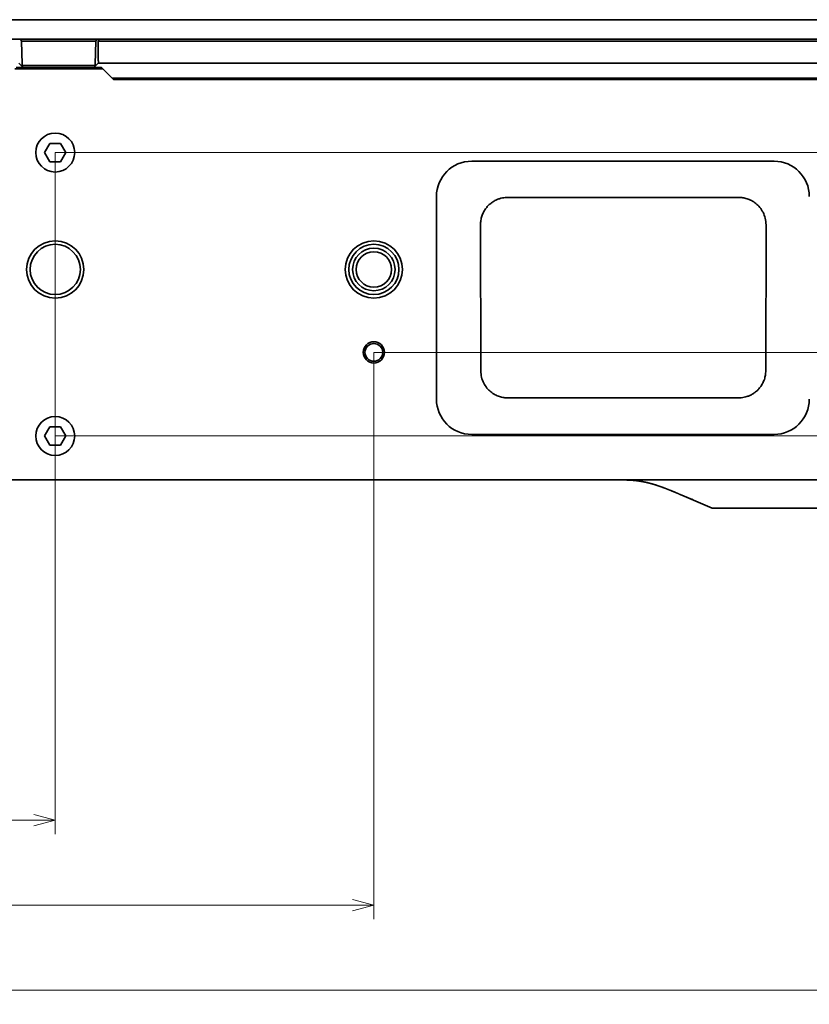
# Model space of a CAD drawing. Header units: millimetres. Extents: x 31 to 1647, y 187 to 975.
# Tile 29 of 151: x 646 to 757, y 187 to 326. Entities that reach past the tile are written whole.
import ezdxf

# ---------------------------------------------------------------- set-up
doc = ezdxf.new("R2010")
doc.units = ezdxf.units.MM
doc.layers.add('1', color=7, linetype='Continuous', true_color=0xffffff)
doc.styles.add('kanji2', font='simplex.shx', dxfattribs={"bigfont": 'bigfont.shx'})
doc.dimstyles.get("Standard").update_dxf_attribs({"dimtxt": 0.18, "dimasz": 0.18, "dimexe": 0.18, "dimexo": 0.0625, "dimgap": 0.09, "dimtad": 0, "dimtih": 1, "dimtoh": 1, "dimdec": 4, "dimzin": 0, "dimdsep": 46, "dimtxsty": 'Standard', "dimcen": 0.09, "dimadec": 0, "dimazin": 0, "dimtfac": 1, "dimtdec": 4, "dimtofl": 0, "dimtmove": 0, "dimatfit": 3, "dimfxl": 1, "dimtolj": 1, "dimtzin": 0, "dimarcsym": 0})

# ---------------------------------------------------------------- blocks, each defined once
blk = doc.blocks.new('_U6')
at = {"layer": '1', "color": 146, "lineweight": 13}
for p, q in [((301.947088, 278.659098), (301.947088, 198.655289)), ((695.947088, 278.659098), (695.947088, 198.655289)), ((301.947088, 200.655289), (304.947085, 201.459137)), ((695.947088, 200.655289), (301.947088, 200.655289)), ((301.947088, 200.655289), (304.947091, 199.851442)), ((695.947088, 200.655289), (692.947085, 201.459137)), ((695.947088, 200.655289), (692.947091, 199.851442))]:
    blk.add_line(p, q, dxfattribs=at)
at = {"layer": '1', "color": 146, "linetype": 'Continuous', "lineweight": 13, "insert": (495.243879, 200.421782), "char_height": 3, "attachment_point": 7, "line_spacing_factor": 0.63253, "style": 'kanji2'}
blk.add_mtext('\\W0.8639;394', dxfattribs=at)
blk = doc.blocks.new('_Open')
at = {"color": 0, "linetype": 'ByBlock', "lineweight": -2}
for p, q in [((-1, 0.166667), (0, 0)), ((-1, -0.166667), (0, 0)), ((0, 0), (-1, 0))]:
    blk.add_line(p, q, dxfattribs=at)
blk = doc.blocks.new('_U10')
at = {"layer": '1', "color": 146, "lineweight": 13}
for p, q in [((202.947088, 278.659098), (202.947088, 186.655289)), ((794.947088, 278.659098), (794.947088, 186.655289)), ((202.947088, 188.655289), (205.947085, 189.459137)), ((794.947088, 188.655289), (791.947085, 189.459137)), ((794.947088, 188.655289), (202.947088, 188.655289)), ((202.947088, 188.655289), (205.947091, 187.851442)), ((794.947088, 188.655289), (791.947091, 187.851442))]:
    blk.add_line(p, q, dxfattribs=at)
at = {"layer": '1', "color": 146, "linetype": 'Continuous', "lineweight": 13, "insert": (495.243879, 188.421782), "char_height": 3, "attachment_point": 7, "line_spacing_factor": 0.63253, "style": 'kanji2'}
blk.add_mtext('\\W0.8720;592', dxfattribs=at)
blk = doc.blocks.new('_U12')
at = {"layer": '1', "color": 146, "lineweight": 13}
for p, q in [((346.947088, 306.859098), (346.947088, 210.655289)), ((650.947088, 306.859098), (650.947088, 210.655289)), ((346.947088, 212.655289), (349.947085, 213.459137)), ((650.947088, 212.655289), (346.947088, 212.655289)), ((346.947088, 212.655289), (349.947091, 211.851442)), ((650.947088, 212.655289), (647.947085, 213.459137)), ((650.947088, 212.655289), (647.947091, 211.851442))]:
    blk.add_line(p, q, dxfattribs=at)
at = {"layer": '1', "color": 146, "linetype": 'Continuous', "lineweight": 13, "insert": (495.243879, 212.421782), "char_height": 3, "attachment_point": 7, "line_spacing_factor": 0.63253, "style": 'kanji2'}
blk.add_mtext('\\W0.8639;304', dxfattribs=at)
blk = doc.blocks.new('_U19')
at = {"layer": '1', "color": 146, "lineweight": 13}
for p, q in [((650.947088, 266.859098), (830.811008, 266.859098)), ((828.811008, 266.859098), (828.007161, 263.859095)), ((828.811008, 266.859098), (828.811008, 225.915685)), ((828.811008, 266.859098), (829.614856, 263.859101)), ((828.811008, 256.659098), (828.007161, 259.659095)), ((828.811008, 256.659098), (829.614856, 259.659101)), ((797.624191, 256.659098), (830.811008, 256.659098))]:
    blk.add_line(p, q, dxfattribs=at)
at = {"layer": '1', "color": 146, "linetype": 'Continuous', "lineweight": 13, "insert": (829.338516, 226.050685), "char_height": 3, "attachment_point": 7, "rotation": 90, "line_spacing_factor": 0.63253, "style": 'kanji2'}
blk.add_mtext('\\W0.9412;10.2', dxfattribs=at)
blk = doc.blocks.new('_U20')
at = {"layer": '1', "color": 146, "lineweight": 13}
for p, q in [((803.867088, 325.609098), (842.811008, 325.609098)), ((840.811008, 325.609098), (840.007161, 322.609095)), ((840.811008, 278.659098), (840.811008, 325.609098)), ((840.811008, 325.609098), (841.614856, 322.609101)), ((840.811008, 278.659098), (840.007161, 281.659095)), ((840.811008, 278.659098), (841.614856, 281.659101)), ((695.947088, 278.659098), (842.811008, 278.659098))]:
    blk.add_line(p, q, dxfattribs=at)
at = {"layer": '1', "color": 146, "linetype": 'Continuous', "lineweight": 13, "insert": (841.338516, 299.744292), "char_height": 3, "attachment_point": 7, "rotation": 90, "line_spacing_factor": 0.63253, "style": 'kanji2'}
blk.add_mtext('\\W0.8745;47', dxfattribs=at)
blk = doc.blocks.new('_U24')
at = {"layer": '1', "color": 146, "lineweight": 13}
for p, q in [((650.947088, 306.859098), (830.811008, 306.859098)), ((828.811008, 306.859098), (828.007161, 303.859095)), ((828.811008, 266.859098), (828.811008, 306.859098)), ((828.811008, 306.859098), (829.614856, 303.859101)), ((828.811008, 266.859098), (828.007161, 269.859095)), ((828.811008, 266.859098), (829.614856, 269.859101)), ((650.947088, 266.859098), (830.811008, 266.859098))]:
    blk.add_line(p, q, dxfattribs=at)
at = {"layer": '1', "color": 146, "linetype": 'Continuous', "lineweight": 13, "insert": (829.338516, 288.725491), "char_height": 3, "attachment_point": 7, "rotation": 90, "line_spacing_factor": 0.63253, "style": 'kanji2'}
blk.add_mtext('\\W0.8745;40', dxfattribs=at)

msp = doc.modelspace()

# ---------------------------------------------------------------- linework, layer by layer
at = {"layer": '1', "color": 18, "linetype": 'Continuous', "lineweight": 35}
for p, q in [((803.8671, 325.6091), (498.9471, 325.6091)), ((803.8671, 322.8591), (194.0271, 322.8591)), ((646.1849, 322.5591), (646.0273, 322.8591)), ((656.6692, 322.5591), (646.1849, 322.5591)), ((646.1849, 322.5591), (646.2699, 319.3142)), ((656.5843, 319.3142), (656.6692, 322.5591)), ((656.8269, 322.8591), (656.6692, 322.5591)), ((657.0271, 322.5595), (657.1769, 322.8591)), ((794.6571, 322.5595), (657.0271, 322.5595)), ((657.0271, 322.5595), (657.0271, 319.9329)), ((657.6771, 318.6591), (645.2271, 318.6591)), ((645.4271, 318.8591), (657.4771, 318.8591)), ((646.3866, 318.8996), (645.8271, 319.4591)), ((646.2917, 319.1591), (656.5624, 319.1591)), ((646.4271, 318.8591), (646.3866, 318.8996)), ((656.4676, 318.8996), (656.4271, 318.8591)), ((657.0271, 319.4591), (656.4676, 318.8996)), ((794.6629, 319.4591), (657.0271, 319.4591)), ((657.4771, 318.8591), (657.6771, 318.6591)), ((657.6771, 318.6591), (659.1671, 317.1691)), ((792.4071, 317.3591), (658.9771, 317.3591)), ((659.1671, 317.1691), (792.2171, 317.1691)), ((650.1965, 308.1591), (649.446, 306.8591)), ((651.6976, 308.1591), (650.1965, 308.1591)), ((652.4482, 306.8591), (651.6976, 308.1591)), ((649.446, 306.8591), (650.1965, 305.5591)), ((651.6976, 305.5591), (652.4482, 306.8591)), ((650.1965, 305.5591), (651.6976, 305.5591)), ((752.4696, 305.6383), (709.7655, 305.6383)), ((704.7863, 300.6591), (704.7863, 272.0591)), ((714.8696, 300.5298), (747.4696, 300.5298)), ((711.0443, 276.0591), (711.0065, 296.6591)), ((751.3327, 296.6591), (751.295, 276.0591)), ((747.4696, 272.2412), (714.8696, 272.2412)), ((650.1965, 268.1591), (649.446, 266.8591)), ((649.446, 266.8591), (650.1965, 265.5591)), ((651.6976, 268.1591), (650.1965, 268.1591)), ((652.4482, 266.8591), (651.6976, 268.1591)), ((651.6976, 265.5591), (652.4482, 266.8591)), ((709.7655, 267.0799), (752.4696, 267.0799)), ((650.1965, 265.5591), (651.6976, 265.5591)), ((632.0847, 260.68), (730.0727, 260.68)), ((730.0728, 260.6591), (632.1378, 260.6591)), ((730.0728, 260.6591), (731.0776, 260.6591)), ((732.9317, 260.6524), (803.6142, 260.6524)), ((740.7518, 257.9458), (743.7325, 256.6591)), ((740.7555, 257.9443), (743.7325, 256.6591)), ((743.7325, 256.6591), (744.0364, 256.6591)), ((797.6242, 256.6591), (744.0364, 256.6591))]:
    msp.add_line(p, q, dxfattribs=at)
for centre, radius in [((650.9471, 306.8591), 2.75), ((650.9471, 290.3591), 4.05), ((650.9471, 290.3591), 3.55), ((695.9471, 290.3591), 4.05), ((695.9471, 290.3591), 3.55), ((695.9471, 290.3591), 3), ((695.9471, 290.3591), 2.5), ((695.9471, 278.6591), 1.5), ((695.9471, 278.6591), 1.25), ((650.9471, 266.8591), 2.75)]:
    msp.add_circle(centre, radius, dxfattribs=at)
for centre, start, end in [((709.7655, 300.6591), 90, 180), ((752.4696, 300.6591), 360, 90), ((709.7655, 272.0591), 180, 270), ((752.4696, 272.0591), 270, 360)]:
    msp.add_arc(centre, 4.9792, start, end, dxfattribs=at)
for centre, major_axis, ratio, start_param, end_param in [((657.2771, 319.9591), (0.0174, 0.4999), 0.49886, 1.64053885, 1.97444076), ((646.9439, 319.1908), (0.5241, -0.5241), 0.809567, 3.84786931, 4.07889671), ((646.9547, 319.1801), (0.6619, 0.104), 0.654859, 2.95322483, 3.5867171), ((655.8995, 319.1801), (-0.6619, 0.104), 0.654859, 2.6964682, 3.32996066), ((655.9103, 319.1908), (0.5241, 0.5241), 0.809567, 5.34588143, 5.57690866), ((740.9539, 258.4141), (-0.2021, -0.4682), 0.511037, 6.28227771, 6.98464236)]:
    msp.add_ellipse(centre, major_axis=major_axis, ratio=ratio, start_param=start_param, end_param=end_param, dxfattribs=at)
for points, degree, knots in [([(657.0409, 319.7707), (657.0431, 319.757), (657.0477, 319.7291), (657.052, 319.6887), (657.0546, 319.6493), (657.0552, 319.6115), (657.0541, 319.5762), (657.0512, 319.5448), (657.0449, 319.5102), (657.0372, 319.4805), (657.0293, 319.4622), (657.0278, 319.46), (657.0271, 319.4591)], 3, [0, 0, 0, 0, 0.0768456, 0.15608982, 0.23787854, 0.32234444, 0.40960795, 0.49977825, 0.58595745, 0.7495872, 0.89157519, 1, 1, 1, 1]), ([(711.0065, 296.6591), (711.0161, 296.8703), (711.0349, 297.285), (711.1868, 297.8796), (711.4127, 298.4231), (711.7065, 298.9068), (712.051, 299.3258), (712.4325, 299.678), (712.8376, 299.9638), (713.2547, 300.1859), (713.6734, 300.3486), (714.0852, 300.4563), (714.4832, 300.5188), (714.7434, 300.5262), (714.8696, 300.5298)], 3, [0, 0, 0, 0, 0.10426954, 0.20474755, 0.30142858, 0.39430759, 0.48337991, 0.56864132, 0.65008802, 0.72771664, 0.80152429, 0.87150855, 0.93766756, 1, 1, 1, 1]), ([(747.4696, 300.5298), (747.6619, 300.5214), (748.0638, 300.504), (748.6782, 300.354), (749.3081, 300.0891), (749.9229, 299.6826), (750.485, 299.1273), (750.9443, 298.4227), (751.2694, 297.5836), (751.3112, 296.973), (751.3327, 296.6591)], 3, [0, 0, 0, 0, 0.09497577, 0.19855365, 0.31072515, 0.4314789, 0.5608009, 0.69867466, 0.84508139, 1, 1, 1, 1]), ([(714.8696, 272.2412), (714.6792, 272.2495), (714.2813, 272.2668), (713.6733, 272.4149), (713.0506, 272.6765), (712.4432, 273.0775), (711.8876, 273.625), (711.433, 274.3195), (711.1101, 275.1468), (711.0666, 275.7493), (711.0443, 276.0591)], 3, [0, 0, 0, 0, 0.09525634, 0.19899466, 0.31122248, 0.43194765, 0.56117852, 0.69892416, 0.84519441, 1, 1, 1, 1]), ([(751.295, 276.0591), (751.2848, 275.8507), (751.2647, 275.4414), (751.1131, 274.855), (750.8889, 274.3192), (750.598, 273.8423), (750.2574, 273.4293), (749.8803, 273.0821), (749.48, 272.8002), (749.0679, 272.581), (748.6539, 272.4203), (748.2465, 272.3139), (747.8525, 272.2521), (747.5947, 272.2448), (747.4696, 272.2412)], 3, [0, 0, 0, 0, 0.10419785, 0.20458897, 0.30117778, 0.39396847, 0.48296502, 0.56817122, 0.64959063, 0.72722666, 0.80108255, 0.87116142, 0.93746625, 1, 1, 1, 1]), ([(730.0727, 260.68), (731.039, 260.6804), (731.5022, 260.6753), (731.8546, 260.6715), (732.2169, 260.6635), (732.7161, 260.6525), (732.9315, 260.6524)], 2, [0, 0, 0, 0.5, 0.5, 0.75, 0.75, 1, 1, 1]), ([(730.0728, 260.6591), (730.0728, 260.6591), (730.0728, 260.6639), (730.0727, 260.6756), (730.0727, 260.68)], 3, [0, 0, 0, 0, 0.68282871, 1, 1, 1, 1]), ([(730.0728, 260.6609), (730.1161, 260.661), (730.225, 260.6612), (730.3972, 260.6614), (730.5873, 260.6613), (730.7709, 260.661), (730.9478, 260.6602), (731.115, 260.6589), (731.2728, 260.6571), (731.4213, 260.6546), (731.5639, 260.6516), (731.7005, 260.6478), (731.8337, 260.6434), (731.9631, 260.6381), (732.0886, 260.6321), (732.2074, 260.6256), (732.3196, 260.6185), (732.4252, 260.6112), (732.5226, 260.6037), (732.6119, 260.5962), (732.6935, 260.5888), (732.7694, 260.5815), (732.8397, 260.5744), (732.9054, 260.5674), (732.9664, 260.5606), (733.0225, 260.5541), (733.0724, 260.5481), (733.1162, 260.5427), (733.1538, 260.5379), (733.1844, 260.5339), (733.2084, 260.5308), (733.2264, 260.5284), (733.2392, 260.5267), (733.2486, 260.5254), (733.2581, 260.5241), (733.2727, 260.5221), (733.2944, 260.5191), (733.322, 260.5152), (733.3538, 260.5107), (733.3886, 260.5056), (733.4262, 260.5), (733.4663, 260.4939), (733.521, 260.4855), (733.5909, 260.4743), (733.6772, 260.4598), (733.7484, 260.4474), (733.8015, 260.4379), (733.8331, 260.4321), (733.86, 260.4272), (733.8811, 260.4233), (733.8969, 260.4203), (733.9085, 260.4181), (733.92, 260.4159), (733.9352, 260.413), (733.9568, 260.4089), (733.9856, 260.4033), (734.02, 260.3965), (734.0576, 260.389), (734.0958, 260.3812), (734.151, 260.3699), (734.221, 260.3552), (734.3038, 260.3372), (734.37, 260.3224), (734.4202, 260.3109), (734.4547, 260.303), (734.4837, 260.2962), (734.5061, 260.291), (734.5227, 260.287), (734.5365, 260.2838), (734.5524, 260.28), (734.5735, 260.2749), (734.6005, 260.2684), (734.6315, 260.2608), (734.6647, 260.2527), (734.6984, 260.2443), (734.7541, 260.2303), (734.8319, 260.2105), (734.9308, 260.1845), (735.0279, 260.1584), (735.1045, 260.1373), (735.1601, 260.1217), (735.1943, 260.112), (735.2242, 260.1035), (735.2523, 260.0955), (735.2819, 260.087), (735.3159, 260.0771), (735.3607, 260.064), (735.4154, 260.0478), (735.4787, 260.0289), (735.5437, 260.0092), (735.6101, 259.9888), (735.6677, 259.9709), (735.7156, 259.9558), (735.7519, 259.9443), (735.7848, 259.9339), (735.8134, 259.9247), (735.8377, 259.9169), (735.8576, 259.9105), (735.8726, 259.9056), (735.8841, 259.9019), (735.8949, 259.8984), (735.9082, 259.894), (735.9253, 259.8884), (735.9462, 259.8816), (735.9699, 259.8738), (735.9949, 259.8656), (736.0373, 259.8515), (736.0954, 259.8321), (736.1623, 259.8095), (736.2223, 259.789), (736.2779, 259.7699), (736.3372, 259.7493), (736.4003, 259.7273), (736.4599, 259.7063), (736.5147, 259.6868), (736.5619, 259.6699), (736.6056, 259.6542), (736.6446, 259.6401), (736.6787, 259.6277), (736.7076, 259.6172), (736.7321, 259.6082), (736.7553, 259.5997), (736.7802, 259.5906), (736.8086, 259.5801), (736.84, 259.5685), (736.8889, 259.5503), (736.9562, 259.5252), (737.0434, 259.4923), (737.1363, 259.4571), (737.2337, 259.4197), (737.3339, 259.3809), (737.4364, 259.3409), (737.5412, 259.2996), (737.6472, 259.2576), (737.7406, 259.2202), (737.8199, 259.1883), (737.8852, 259.162), (737.9492, 259.136), (738.004, 259.1137), (738.0483, 259.0957), (738.0811, 259.0823), (738.1073, 259.0715), (738.1278, 259.0631), (738.143, 259.0568), (738.1552, 259.0518), (738.1644, 259.0481), (738.1718, 259.045), (738.1814, 259.0411), (738.1962, 259.035), (738.2178, 259.0261), (738.244, 259.0153), (738.2744, 259.0027), (738.3086, 258.9886), (738.3475, 258.9725), (738.391, 258.9544), (738.4393, 258.9343), (738.495, 258.9111), (738.5587, 258.8845), (738.6308, 258.8543), (738.709, 258.8214), (738.7933, 258.786), (738.8836, 258.7478), (738.978, 258.7078), (739.0762, 258.6661), (739.1781, 258.6228), (739.2853, 258.577), (739.398, 258.5289), (739.5161, 258.4783), (739.6396, 258.4253), (739.7685, 258.3699), (739.9029, 258.3121), (740.0427, 258.2519), (740.1871, 258.1896), (740.3359, 258.1254), (740.4891, 258.0593), (740.6283, 257.9992), (740.7164, 257.9612), (740.7516, 257.9459)], 3, [0, 0, 0, 0, 0.01072838, 0.02696581, 0.04265752, 0.05780588, 0.07241138, 0.08647073, 0.09922459, 0.11149085, 0.12327072, 0.13456647, 0.14538082, 0.15632776, 0.16673967, 0.17661824, 0.18596507, 0.19478189, 0.20307047, 0.21040316, 0.21726914, 0.22366958, 0.22960539, 0.2350773, 0.24037454, 0.24515107, 0.24940729, 0.2531435, 0.25635992, 0.25905672, 0.26100017, 0.26254141, 0.26368049, 0.26429345, 0.26493488, 0.26611384, 0.26802085, 0.27047389, 0.27319391, 0.27616572, 0.27938945, 0.28285525, 0.2864774, 0.29347315, 0.3009292, 0.30884392, 0.31201236, 0.3147702, 0.31711724, 0.3190533, 0.32028608, 0.321265, 0.32210891, 0.32330467, 0.32525537, 0.32777924, 0.33087652, 0.33432894, 0.33770317, 0.34098741, 0.34894096, 0.35631067, 0.36309584, 0.36668768, 0.36978621, 0.37239084, 0.37450131, 0.37583373, 0.37687474, 0.37822287, 0.38013241, 0.38260356, 0.38552896, 0.38856212, 0.39161991, 0.39470233, 0.403757, 0.41291496, 0.42187165, 0.43060135, 0.43420189, 0.43738447, 0.44014889, 0.44255553, 0.4452591, 0.44843817, 0.45209296, 0.4578695, 0.46386036, 0.47000242, 0.47629575, 0.4827404, 0.48642363, 0.48997871, 0.49312537, 0.49585985, 0.498182, 0.50009168, 0.50158881, 0.50249723, 0.50341426, 0.50469588, 0.50634344, 0.50835702, 0.5107268, 0.51318367, 0.51560685, 0.52300302, 0.53006586, 0.53511185, 0.54053234, 0.54633261, 0.55251287, 0.55907336, 0.56389208, 0.56870522, 0.57302636, 0.57683148, 0.58026411, 0.58312997, 0.58542889, 0.58755887, 0.59002644, 0.59286023, 0.59604515, 0.59940461, 0.60750097, 0.6162383, 0.62561704, 0.63547802, 0.64566623, 0.65599123, 0.66663228, 0.67757138, 0.68838028, 0.69519375, 0.7018773, 0.70843087, 0.71484043, 0.71871299, 0.72207683, 0.72493184, 0.72681425, 0.72838345, 0.72963695, 0.73057427, 0.73121037, 0.73192707, 0.73355347, 0.7357912, 0.73864036, 0.74170098, 0.74524916, 0.749285, 0.75380859, 0.75882004, 0.76431949, 0.77118658, 0.77868864, 0.7868259, 0.79559856, 0.80500688, 0.81505107, 0.82510393, 0.83572249, 0.84690693, 0.85865745, 0.87097423, 0.88385745, 0.89730721, 0.91132354, 0.92590646, 0.9410559, 0.95648618, 0.97246271, 0.9889853, 1, 1, 1, 1])]:
    msp.add_open_spline(points, degree=degree, knots=knots, dxfattribs=at)

# ---------------------------------------------------------------- dimensions: what is measured, and where the dimension line sits
at = {"layer": '1', "color": 146, "linetype": 'Continuous', "lineweight": 13}
for base, p1, p2, angle, override, picture, middle in [((840.811008, 278.659098), (803.867088, 325.609098), (695.947088, 278.659098), 90, {"dimtxt": 3, "dimasz": 3, "dimexe": 2, "dimexo": 0, "dimgap": 0.6, "dimtad": 1, "dimtih": 0, "dimtoh": 0, "dimdec": 1, "dimlfac": 1, "dimzin": 8, "dimdsep": 46, "dimlunit": 2, "dimtxsty": 'kanji2', "dimblk1": 'Open', "dimblk2": 'Open', "dimsah": 1, "dimse1": 0, "dimse2": 0, "dimsd1": 0, "dimsd2": 0, "dimclrd": 146, "dimclre": 146, "dimclrt": 146, "dimtol": 0, "dimtm": -0.1, "dimtfac": 0.833333, "dimtdec": 2, "dimtofl": 1, "dimtmove": 0, "dimtzin": 8, "dimlwd": 13, "dimlwe": 13}, '_U20', (840.811008, 302.134098)), ((828.811, 306.8591), (650.9471, 266.8591), (650.9471, 306.8591), 90, {"dimtxt": 3, "dimasz": 3, "dimexe": 2, "dimexo": 0, "dimgap": 0.6, "dimtad": 1, "dimtih": 0, "dimtoh": 0, "dimdec": 3, "dimlfac": 1, "dimzin": 8, "dimdsep": 46, "dimlunit": 2, "dimtxsty": 'kanji2', "dimblk1": 'Open', "dimblk2": 'Open', "dimsah": 1, "dimse1": 0, "dimse2": 0, "dimsd1": 0, "dimsd2": 0, "dimclrd": 146, "dimclre": 146, "dimclrt": 146, "dimtol": 0, "dimtm": -0.1, "dimtfac": 0.833333, "dimtdec": 2, "dimtofl": 1, "dimtmove": 0, "dimtzin": 8, "dimlwd": 13, "dimlwe": 13}, '_U24', (828.811, 291.1153)), ((828.811, 266.8591), (781.6202, 256.6591), (650.9471, 266.8591), 270, {"dimtxt": 3, "dimasz": 3, "dimexe": 2, "dimexo": 0, "dimgap": 0.6, "dimtad": 1, "dimtih": 0, "dimtoh": 0, "dimdec": 1, "dimlfac": 1, "dimzin": 8, "dimdsep": 46, "dimlunit": 2, "dimtxsty": 'kanji2', "dimblk1": 'Open', "dimblk2": 'Open', "dimsah": 1, "dimse1": 0, "dimse2": 0, "dimsd1": 0, "dimsd2": 0, "dimclrd": 146, "dimclre": 146, "dimclrt": 146, "dimtol": 0, "dimtm": -0.1, "dimtfac": 0.833333, "dimtdec": 2, "dimtofl": 1, "dimtmove": 0, "dimtzin": 8, "dimlwd": 13, "dimlwe": 13}, '_U19', (828.811, 231.1153))]:
    dim = msp.add_linear_dim(base=base, p1=p1, p2=p2, angle=angle, dimstyle='Standard', override=override, dxfattribs=at)
    dim.commit()
    dim.dimension.update_dxf_attribs({"geometry": picture, "text_midpoint": middle, "dimtype": 160})
for base, p1, p2, override, picture, middle in [((346.9471, 212.6553), (650.9471, 306.8591), (346.9471, 306.8591), {"dimtxt": 3, "dimasz": 3, "dimexe": 2, "dimexo": 0, "dimgap": 0.6, "dimtad": 1, "dimtih": 1, "dimtoh": 0, "dimdec": 1, "dimlfac": 1, "dimzin": 8, "dimdsep": 46, "dimlunit": 2, "dimtxsty": 'kanji2', "dimblk1": 'Open', "dimblk2": 'Open', "dimsah": 1, "dimse1": 0, "dimse2": 0, "dimsd1": 0, "dimsd2": 0, "dimclrd": 146, "dimclre": 146, "dimclrt": 146, "dimtol": 0, "dimtm": -0.1, "dimtfac": 0.833333, "dimtdec": 2, "dimtofl": 1, "dimtmove": 0, "dimtzin": 8, "dimlwd": 13, "dimlwe": 13}, '_U12', (498.9471, 212.6553)), ((202.9471, 188.6553), (794.9471, 278.6591), (202.9471, 278.6591), {"dimtxt": 3, "dimasz": 3, "dimexe": 2, "dimexo": 0, "dimgap": 0.6, "dimtad": 1, "dimtih": 1, "dimtoh": 0, "dimdec": 1, "dimlfac": 1, "dimzin": 8, "dimdsep": 46, "dimlunit": 2, "dimtxsty": 'kanji2', "dimblk1": 'Open', "dimblk2": 'Open', "dimsah": 1, "dimse1": 0, "dimse2": 0, "dimsd1": 0, "dimsd2": 0, "dimclrd": 146, "dimclre": 146, "dimclrt": 146, "dimtol": 0, "dimtm": -0.1, "dimtfac": 0.833333, "dimtdec": 2, "dimtofl": 1, "dimtmove": 0, "dimtzin": 8, "dimlwd": 13, "dimlwe": 13}, '_U10', (498.9471, 188.6553)), ((301.9471, 200.6553), (695.9471, 278.6591), (301.9471, 278.6591), {"dimtxt": 3, "dimasz": 3, "dimexe": 2, "dimexo": 0, "dimgap": 0.6, "dimtad": 1, "dimtih": 1, "dimtoh": 0, "dimdec": 3, "dimlfac": 1, "dimzin": 8, "dimdsep": 46, "dimlunit": 2, "dimtxsty": 'kanji2', "dimblk1": 'Open', "dimblk2": 'Open', "dimsah": 1, "dimse1": 0, "dimse2": 0, "dimsd1": 0, "dimsd2": 0, "dimclrd": 146, "dimclre": 146, "dimclrt": 146, "dimtol": 0, "dimtm": -0.1, "dimtfac": 0.833333, "dimtdec": 2, "dimtofl": 1, "dimtmove": 0, "dimtzin": 8, "dimlwd": 13, "dimlwe": 13}, '_U6', (498.9471, 200.6553))]:
    dim = msp.add_linear_dim(base=base, p1=p1, p2=p2, dimstyle='Standard', override=override, dxfattribs=at)
    dim.commit()
    dim.dimension.update_dxf_attribs({"geometry": picture, "text_midpoint": middle, "dimtype": 160})

doc.saveas('drawing.dxf')
